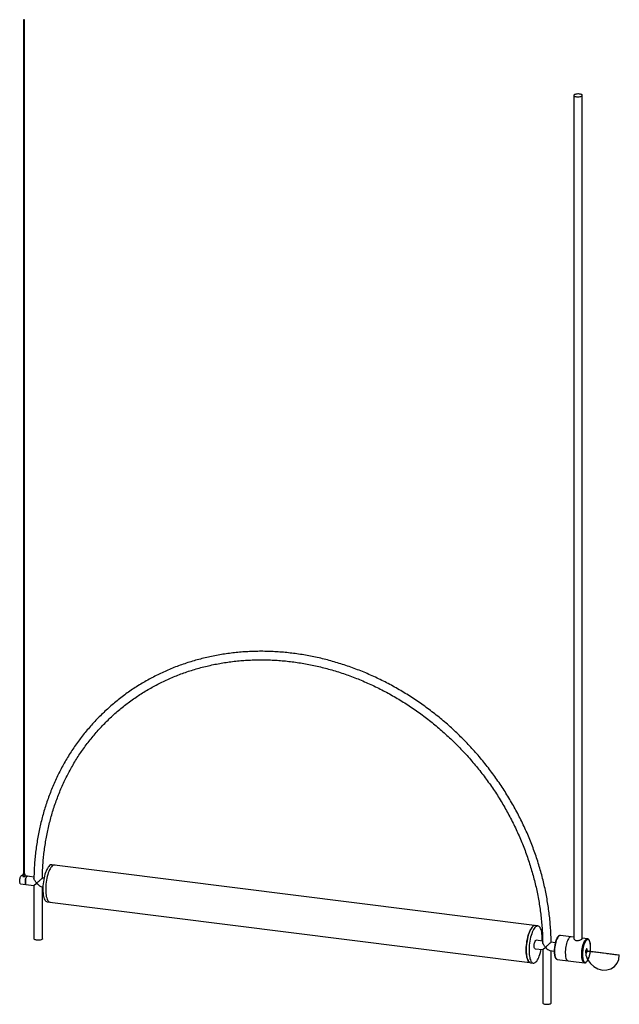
# Paper-space layout '_Dimétrica' of a CAD drawing. Header units: millimetres. Extents: x -451 to 541, y -150 to 1480.
import ezdxf

# ---------------------------------------------------------------- set-up
doc = ezdxf.new("R2010")
doc.units = ezdxf.units.MM
doc.linetypes.add('CENTERX2', pattern=[20.32, 12.7, -2.54, 2.54, -2.54])

psp = doc.layouts.new('_Dimétrica')

# ---------------------------------------------------------------- linework, layer by layer
at = {"color": 7, "linetype": 'Continuous', "lineweight": 25}
for p, q in [((-445.3, 1479.6), (-445.3, 65.4)), ((-443.3, 65.4), (-443.3, 1479.6)), ((465.4, 1354.7), (465.4, -40.8)), ((479.4, -40.8), (479.4, 1354.7)), ((-446.3, 65.4), (-446.3, 62.5)), ((-442.3, 62.5), (-442.3, 65.4)), ((-393.7, 80.8), (-398.4, 81.4)), ((400.5, -19.3), (-393.7, 80.7)), ((-449.9, 49.6), (-427.9, 46.9)), ((-446.3, 63.3), (-448.1, 63.5)), ((-427.9, 61), (-442.3, 62.8)), ((-427.9, 46.9), (-423.4, 50.9)), ((-411.3, 58.9), (-413.9, 59.2)), ((-427.9, 46.9), (-427.9, -41.2)), ((-415.7, 45.3), (-413.1, 45)), ((-413.9, -41.2), (-413.9, 45.1)), ((-406.1, 19.9), (-401.4, 19.3)), ((-401.4, 19.4), (392.8, -80.6)), ((406.1, -19.9), (401.4, -19.3)), ((413.8, -45.1), (403.1, -43.7)), ((434.7, -47.7), (427.8, -46.8)), ((465.4, -38.5), (443.1, -35.7)), ((488, -41.3), (479.4, -40.2)), ((487.9, -41.3), (488, -41.3)), ((401.4, -57.6), (413.9, -59.2)), ((413.9, -59.2), (418.5, -55.2)), ((413.9, -59.2), (413.9, -147.3)), ((426.2, -60.7), (432.9, -61.6)), ((427.9, -147.3), (427.9, -61)), ((393.7, -80.8), (398.4, -81.4)), ((438.1, -75.4), (483, -81)), ((438.1, -75.4), (438.2, -75.4)), ((483.1, -81), (483, -81))]:
    psp.add_line(p, q, dxfattribs=at)
at = {"color": 7, "linetype": 'CENTERX2'}
psp.add_line((484.5, -61), (540.7, -68.1), dxfattribs=at)
at = {"color": 7, "linetype": 'Continuous'}
psp.add_line((540.7, -68.1), (484.5, -61), dxfattribs=at)
at = {"color": 7, "linetype": 'Continuous', "lineweight": 25, "flags": 128}
for points in [[(-444.7, 1479.3), (-444.3, 1479.3), (-443.9, 1479.3), (-443.6, 1479.4), (-443.4, 1479.5), (-443.3, 1479.6), (-443.4, 1479.8), (-443.6, 1479.9), (-444, 1479.9), (-444.4, 1480), (-444.7, 1479.9), (-445.1, 1479.8), (-445.3, 1479.7), (-445.3, 1479.6), (-445.2, 1479.5), (-445, 1479.4), (-444.7, 1479.3)], [(469.9, 1352.5), (471.4, 1352.4), (473, 1352.4), (474.5, 1352.5), (476, 1352.7), (477.2, 1353), (478.2, 1353.4), (478.9, 1353.9), (479.3, 1354.4), (479.4, 1354.9), (479, 1355.4), (478.4, 1355.9), (477.5, 1356.3), (476.3, 1356.6), (474.9, 1356.9), (473.3, 1357), (471.8, 1357), (470.2, 1356.9), (468.8, 1356.7), (467.6, 1356.4), (466.6, 1356), (465.8, 1355.5), (465.4, 1355), (465.4, 1354.5), (465.7, 1354), (466.4, 1353.5), (467.3, 1353.1), (468.5, 1352.8), (469.9, 1352.5)], [(-445.3, 66), (-445.8, 65.9), (-446.2, 65.6), (-446.3, 65.4), (-446.1, 65.1), (-445.7, 64.9), (-445, 64.8)], [(-445.3, 65.4), (-445.3, 65.4), (-445.2, 65.3), (-445, 65.2), (-444.7, 65.1)], [(-445, 64.8), (-444.3, 64.7), (-443.5, 64.8), (-442.9, 65), (-442.5, 65.2), (-442.3, 65.4), (-442.5, 65.7), (-443, 65.9), (-443.3, 66)], [(-444.7, 65.1), (-444.3, 65.1), (-443.9, 65.1), (-443.6, 65.2), (-443.4, 65.3), (-443.3, 65.4)], [(-402.2, 79.9), (-403.4, 78.7), (-404.5, 77.2), (-405.7, 75.4), (-406.8, 73.3), (-407.8, 70.9), (-408.8, 68.4), (-409.7, 65.6), (-410.5, 62.6), (-411.2, 59.6), (-411.8, 56.4), (-412.3, 53.1), (-412.7, 49.9), (-413, 46.6), (-413.2, 43.4), (-413.2, 40.2), (-413.1, 37.2), (-412.9, 34.3), (-412.5, 31.7), (-412.1, 29.2), (-411.5, 27), (-410.8, 25), (-410.1, 23.4), (-409.2, 22), (-408.3, 21), (-407.3, 20.3), (-406.2, 19.9), (-406.1, 19.9)], [(-397.6, 79.3), (-398.7, 78.1), (-399.9, 76.6), (-401, 74.8), (-402.1, 72.7), (-403.1, 70.4), (-404.1, 67.8), (-405, 65), (-405.8, 62.1), (-406.5, 59), (-407.1, 55.8), (-407.6, 52.5), (-408, 49.3), (-408.3, 46), (-408.5, 42.8), (-408.5, 39.6), (-408.4, 36.6), (-408.2, 33.8), (-407.9, 31.1), (-407.4, 28.6), (-406.8, 26.4), (-406.2, 24.4), (-405.4, 22.8), (-404.5, 21.4), (-403.6, 20.4), (-402.6, 19.7), (-401.5, 19.3), (-400.5, 19.3)], [(-449.9, 49.6), (-450.1, 49.7), (-450.5, 50), (-450.9, 50.7), (-451.2, 51.7), (-451.4, 53), (-451.5, 54.4), (-451.4, 55.9), (-451.2, 57.5), (-450.9, 59), (-450.5, 60.4), (-450.1, 61.6), (-449.5, 62.5), (-449, 63.2), (-448.4, 63.5), (-448.1, 63.5)], [(-440.5, 48.4), (-440.7, 48.5), (-441.2, 48.9), (-441.6, 49.6), (-441.9, 50.6), (-442.1, 51.8), (-442.1, 53.2), (-442.1, 54.7), (-441.9, 56.3), (-441.6, 57.8), (-441.2, 59.2), (-440.7, 60.4), (-440.2, 61.3), (-439.6, 62), (-439.1, 62.3), (-438.8, 62.3)], [(-439.6, 62), (-440.2, 61.3), (-440.7, 60.4), (-441.2, 59.2), (-441.6, 57.8), (-441.9, 56.3), (-442.1, 54.7), (-442.1, 53.2), (-442.1, 51.8), (-441.9, 50.6), (-441.6, 49.6), (-441.2, 48.9), (-440.7, 48.5), (-440.5, 48.4)], [(-438.8, 62.3), (-439.1, 62.3), (-439.6, 62)], [(-423.4, 50.9), (-422.2, 49.6), (-421, 48.4), (-419.8, 47.4), (-418.6, 46.6), (-417.5, 45.9), (-416.5, 45.5), (-415.7, 45.3)], [(397.6, -20.9), (396.4, -22.1), (395.2, -23.6), (394.1, -25.4), (393, -27.5), (392, -29.8), (391, -32.4), (390.1, -35.2), (389.3, -38.1), (388.6, -41.2), (388, -44.4), (387.5, -47.6), (387.1, -50.9), (386.8, -54.2), (386.6, -57.4), (386.6, -60.5), (386.7, -63.5), (386.9, -66.4), (387.2, -69.1), (387.7, -71.6), (388.3, -73.8), (388.9, -75.7), (389.7, -77.4), (390.6, -78.8), (391.5, -79.8), (392.5, -80.5), (393.6, -80.8), (393.7, -80.8)], [(393.1, -80.6), (393, -80.6), (391.9, -80), (390.9, -79.1), (390, -77.9), (389.2, -76.3), (388.5, -74.4), (387.9, -72.2), (387.4, -69.8), (387, -67.2), (386.8, -64.3), (386.6, -61.3), (386.6, -58.1), (386.8, -54.9), (387, -51.6), (387.4, -48.3), (387.9, -45), (388.5, -41.7), (389.2, -38.6), (390, -35.6), (390.9, -32.7), (391.9, -30.1), (393, -27.7), (394.1, -25.6), (395.2, -23.7), (395.9, -22.7)], [(402.2, -21.4), (401.1, -22.6), (399.9, -24.2), (398.8, -26), (397.7, -28.1), (396.7, -30.4), (395.7, -33), (394.8, -35.8), (394, -38.7), (393.3, -41.8), (392.6, -45), (392.1, -48.2), (391.7, -51.5), (391.5, -54.8), (391.3, -58), (391.3, -61.1), (391.4, -64.1), (391.6, -67), (391.9, -69.7), (392.4, -72.1), (392.9, -74.4), (393.6, -76.3), (394.4, -78), (395.2, -79.3), (396.2, -80.4), (397.2, -81.1), (398.2, -81.4), (399.3, -81.4), (400.5, -81.1), (401.6, -80.4), (402.8, -79.3), (404, -78), (405.1, -76.3), (406.2, -74.4), (407.3, -72.2), (408.3, -69.7), (409.2, -67), (410.1, -64.1), (410.8, -61.1), (411.3, -58.9)], [(413.1, -45), (413.1, -45), (413.2, -41.8), (413.2, -38.7), (413, -35.8), (412.7, -33), (412.3, -30.4), (411.8, -28.1), (411.2, -26), (410.5, -24.2), (409.7, -22.6), (408.8, -21.5), (407.8, -20.6), (406.8, -20.1), (405.7, -19.9), (404.5, -20.1), (403.4, -20.6), (402.2, -21.4)], [(-423.4, -43.4), (-424.8, -43.2), (-426, -42.9), (-427, -42.4), (-427.6, -42), (-427.9, -41.5), (-427.9, -41.2)], [(-413.9, -41.2), (-414, -41.6), (-414.4, -42.1), (-415.1, -42.5), (-416.1, -42.9), (-417.4, -43.3), (-418.8, -43.5), (-420.3, -43.6), (-421.9, -43.6), (-423.4, -43.4)], [(401.4, -57.6), (401.2, -57.6), (400.7, -57.2), (400.3, -56.5), (400, -55.5), (399.8, -54.3), (399.8, -52.9), (399.8, -51.3), (400, -49.8), (400.3, -48.3), (400.7, -46.9), (401.2, -45.7), (401.7, -44.7), (402.2, -44.1)], [(402.2, -44.1), (402.8, -43.8), (403.1, -43.7)], [(458.4, -38.9), (457.4, -39.9), (456.5, -41.2), (455.6, -42.8), (454.7, -44.7), (454, -46.8), (453.3, -49.1), (452.7, -51.6), (452.2, -54.2), (451.8, -56.8), (451.5, -59.4), (451.3, -62.1), (451.3, -64.6), (451.4, -67), (451.6, -69.3), (451.9, -71.3), (452.4, -73.1), (453, -74.7), (453.6, -75.9), (454.4, -76.8), (455.2, -77.4), (455.9, -77.6)], [(458.4, -38.9), (457.4, -39.9), (456.5, -41.2), (455.6, -42.8), (454.7, -44.7), (454, -46.8), (453.3, -49.1), (452.7, -51.6), (452.2, -54.2), (451.8, -56.8), (451.5, -59.4), (451.3, -62.1), (451.3, -64.6), (451.4, -67), (451.6, -69.3), (451.9, -71.3), (452.4, -73.1), (453, -74.7), (453.6, -75.9), (454.4, -76.8), (455.2, -77.4), (455.9, -77.6)], [(483.9, -46.9), (483.7, -47.2), (482.9, -49.1), (482.2, -51.1), (481.5, -53.4), (480.9, -55.8), (480.5, -58.3), (480.1, -60.9), (479.8, -63.4), (479.7, -66), (479.7, -68.4), (479.8, -70.7), (480.1, -72.9), (480.5, -74.8), (480.5, -74.8)], [(418.5, -55.2), (419.7, -56.5), (421, -57.8), (422.3, -58.8), (423.5, -59.6), (424.7, -60.3), (425.7, -60.7), (426.2, -60.7)], [(487.7, -60.2), (487.6, -59.2), (487.4, -58.4), (487.1, -57.9), (486.7, -57.8), (486.3, -58), (485.9, -58.7), (485.6, -59.6), (485.3, -60.7), (485.2, -61.8), (485.2, -62.9), (485.3, -63.8), (485.6, -64.5), (485.9, -64.8), (486.3, -64.7), (486.7, -64.2), (487.1, -63.5), (487.4, -62.5), (487.6, -61.3), (487.7, -60.2)], [(485.2, -61.6), (485.3, -61.2), (485.3, -60.7)], [(413.9, -147.3), (414, -147.5), (414.3, -148), (414.9, -148.5), (415.9, -148.9), (417.1, -149.3), (418.5, -149.5)], [(418.5, -149.5), (420, -149.6), (421.5, -149.6), (423.1, -149.5), (424.5, -149.3), (425.8, -149), (426.8, -148.6), (427.5, -148.1), (427.9, -147.6), (427.9, -147.3)]]:
    psp.add_lwpolyline(points, dxfattribs=at)
at = {"color": 8, "linetype": 'Continuous', "lineweight": 25, "flags": 128}
for points in [[(440.6, -36.7), (439.6, -37.7), (438.7, -39), (437.8, -40.6), (437, -42.5), (436.2, -44.6), (435.5, -46.9), (434.9, -49.3), (434.4, -51.9), (434, -54.6), (433.7, -57.2), (433.5, -59.8), (433.5, -62.4), (433.6, -64.8), (433.8, -67.1), (434.2, -69.1), (434.6, -70.9), (435.2, -72.4), (435.8, -73.7), (436.6, -74.6), (437.4, -75.1), (438.1, -75.4)], [(483, -81), (482.3, -80.8), (481.5, -80.2), (480.7, -79.3), (480.1, -78.1), (479.5, -76.6), (479.1, -74.8), (478.7, -72.7), (478.5, -70.5), (478.4, -68), (478.4, -65.5), (478.6, -62.9), (478.9, -60.2), (479.3, -57.6), (479.8, -55), (480.4, -52.5), (481.1, -50.2), (481.9, -48.1), (482.7, -46.2), (483.6, -44.6), (484.5, -43.3), (485.5, -42.3)], [(480.5, -74.8), (480.9, -76.5), (481.5, -77.8), (482.2, -78.9), (482.9, -79.7), (483.7, -80.1), (484.6, -80.1), (485.5, -79.8), (486.4, -79.2), (487.3, -78.2), (488.2, -76.9), (489.1, -75.4), (489.9, -73.5), (490.7, -71.4), (491.3, -69.2), (491.9, -66.8), (492.4, -64.3), (492.7, -61.7), (493, -59.1), (493.1, -56.6), (493.1, -54.1), (493, -51.8), (492.7, -49.7), (492.4, -47.8), (491.9, -46.1), (491.3, -44.7), (490.7, -43.6), (489.9, -42.9), (489.1, -42.5), (488.2, -42.4), (487.3, -42.7), (486.4, -43.4), (486.4, -43.4)]]:
    psp.add_lwpolyline(points, dxfattribs=at)
at = {"color": 7, "linetype": 'Continuous', "flags": 128}
psp.add_lwpolyline([(484.5, -61), (485.5, -68.5), (488.3, -75.7), (492.8, -82.1), (498.6, -87.3), (505.3, -91), (512.6, -92.9), (519.9, -92.8), (526.6, -90.8), (532.5, -87.1), (536.9, -81.8), (539.7, -75.3), (540.7, -68.1)], dxfattribs=at)
at = {"color": 7, "linetype": 'Continuous', "lineweight": 25}
for centre, radius, start, end in [((-398.7, 76.5), 4.9, 86.379, 136.7074), ((-394.2, 76.3), 4.55, 72.8263, 138.1302), ((401.1, -24.2), 4.9, 86.379, 136.7074), ((487.1, -61.3), 54.2, 165.758, 181.7852), ((460.7, -41.1), 3.18, 86.5796, 136.5067)]:
    psp.add_arc(centre, radius, start, end, dxfattribs=at)
at = {"color": 8, "linetype": 'Continuous', "lineweight": 25}
for centre, radius, start, end in [((442.9, -38.8), 3.18, 86.5796, 136.5067), ((494.9, -52.1), 12.2, 134.225, 154.7059), ((487.8, -44.5), 3.22, 88.6481, 136.3252)]:
    psp.add_arc(centre, radius, start, end, dxfattribs=at)
at = {"color": 7, "linetype": 'Continuous', "lineweight": 25}
for points, knots in [([(427.9, -46.9), (427.9, -45.9), (427.8, -41), (427.5, -32.4), (426.8, -21), (425.8, -9.6), (424.6, 1.9), (423, 13.3), (421.1, 24.7), (419, 36.1), (416.5, 47.5), (413.8, 58.8), (410.8, 70.1), (407.5, 81.4), (403.9, 92.6), (400, 103.7), (395.9, 114.8), (391.5, 125.8), (386.8, 136.7), (381.8, 147.5), (376.6, 158.2), (371.2, 168.8), (365.4, 179.3), (359.4, 189.6), (353.2, 199.8), (346.7, 209.9), (340, 219.8), (333, 229.6), (325.9, 239.3), (318.4, 248.7), (310.8, 258), (303, 267.1), (294.9, 276), (286.7, 284.8), (278.2, 293.3), (269.5, 301.6), (260.7, 309.8), (251.7, 317.7), (242.5, 325.4), (233.1, 332.8), (223.6, 340.1), (213.9, 347.1), (204.1, 353.8), (194.2, 360.4), (184.1, 366.6), (173.8, 372.6), (163.5, 378.4), (153, 383.9), (142.4, 389.1), (131.8, 394.1), (121, 398.8), (110.2, 403.2), (99.3, 407.3), (88.3, 411.1), (77.2, 414.7), (66.1, 418), (55, 421), (43.8, 423.7), (32.6, 426.1), (21.4, 428.2), (10.1, 430), (-1.2, 431.5), (-12.4, 432.7), (-23.7, 433.6), (-34.9, 434.3), (-46.1, 434.6), (-57.3, 434.6), (-68.4, 434.3), (-79.5, 433.7), (-90.5, 432.8), (-101.5, 431.6), (-112.4, 430.2), (-123.2, 428.4), (-134, 426.3), (-144.6, 423.9), (-155.2, 421.2), (-165.6, 418.3), (-175.9, 415), (-186.1, 411.5), (-196.2, 407.7), (-206.1, 403.6), (-215.9, 399.2), (-225.6, 394.5), (-235, 389.6), (-244.4, 384.4), (-253.5, 378.9), (-262.5, 373.2), (-271.3, 367.2), (-279.9, 361), (-288.3, 354.5), (-296.5, 347.8), (-304.5, 340.8), (-312.3, 333.6), (-319.9, 326.2), (-327.3, 318.5), (-334.4, 310.6), (-341.3, 302.5), (-348, 294.2), (-354.4, 285.7), (-360.6, 277), (-366.6, 268.1), (-372.2, 259), (-377.7, 249.7), (-382.8, 240.3), (-387.7, 230.7), (-392.4, 220.9), (-396.7, 211), (-400.8, 200.9), (-404.6, 190.7), (-408.1, 180.4), (-411.4, 169.9), (-414.3, 159.4), (-417, 148.7), (-419.4, 137.9), (-421.5, 127), (-423.3, 116), (-424.8, 105), (-426, 93.8), (-427, 82.7), (-427.6, 71.4), (-427.9, 63.6), (-427.9, 59.5), (-427.9, 59.2)], [0, 0, 0, 0, 0.002312, 0.010763, 0.019215, 0.027668, 0.036121, 0.044574, 0.053028, 0.061482, 0.069937, 0.078392, 0.086847, 0.095303, 0.103759, 0.112215, 0.120672, 0.129128, 0.137585, 0.146042, 0.154499, 0.162957, 0.171414, 0.179872, 0.188329, 0.196787, 0.205245, 0.213703, 0.222161, 0.230619, 0.239077, 0.247535, 0.255993, 0.264452, 0.27291, 0.281368, 0.289826, 0.298284, 0.306743, 0.315201, 0.323659, 0.332117, 0.340575, 0.349033, 0.35749, 0.365948, 0.374405, 0.382863, 0.39132, 0.399777, 0.408234, 0.41669, 0.425146, 0.433602, 0.442058, 0.450513, 0.458968, 0.467423, 0.475877, 0.484331, 0.492784, 0.501237, 0.50969, 0.518141, 0.526593, 0.535043, 0.543493, 0.551942, 0.560391, 0.568839, 0.577286, 0.585733, 0.594178, 0.602623, 0.611067, 0.619511, 0.627953, 0.636395, 0.644837, 0.653277, 0.661717, 0.670156, 0.678594, 0.687032, 0.69547, 0.703906, 0.712343, 0.720779, 0.729214, 0.73765, 0.746085, 0.75452, 0.762955, 0.77139, 0.779825, 0.78826, 0.796696, 0.805131, 0.813567, 0.822004, 0.83044, 0.838878, 0.847315, 0.855754, 0.864193, 0.872632, 0.881072, 0.889513, 0.897955, 0.906397, 0.91484, 0.923284, 0.931729, 0.940174, 0.94862, 0.957067, 0.965515, 0.973963, 0.982412, 0.990861, 0.999311, 1, 1, 1, 1]), ([(-413.9, 59.2), (-413.8, 62.8), (-413.7, 70), (-413, 81), (-412.2, 92), (-411, 102.9), (-409.5, 113.7), (-407.7, 124.5), (-405.7, 135.2), (-403.3, 145.8), (-400.7, 156.2), (-397.8, 166.6), (-394.6, 176.8), (-391.1, 187), (-387.3, 197), (-383.3, 206.8), (-379, 216.5), (-374.4, 226), (-369.5, 235.4), (-364.4, 244.7), (-359.1, 253.7), (-353.4, 262.6), (-347.6, 271.2), (-341.4, 279.7), (-335.1, 288), (-328.5, 296.1), (-321.6, 304), (-314.5, 311.6), (-307.2, 319), (-299.7, 326.3), (-292, 333.2), (-284, 340), (-275.9, 346.4), (-267.6, 352.7), (-259, 358.7), (-250.3, 364.4), (-241.4, 369.9), (-232.4, 375.1), (-223.1, 380.1), (-213.7, 384.7), (-204.2, 389.1), (-194.5, 393.3), (-184.7, 397.1), (-174.7, 400.7), (-164.7, 403.9), (-154.5, 406.9), (-144.1, 409.6), (-133.7, 412), (-123.2, 414.1), (-112.6, 416), (-102, 417.5), (-91.2, 418.7), (-80.4, 419.6), (-69.5, 420.2), (-58.6, 420.6), (-47.7, 420.6), (-36.7, 420.3), (-25.7, 419.7), (-14.6, 418.9), (-3.6, 417.7), (7.5, 416.2), (18.5, 414.5), (29.5, 412.4), (40.6, 410.1), (51.5, 407.4), (62.5, 404.5), (73.4, 401.3), (84.2, 397.7), (95, 393.9), (105.7, 389.9), (116.4, 385.5), (126.9, 380.9), (137.4, 376), (147.8, 370.8), (158, 365.4), (168.2, 359.7), (178.2, 353.8), (188.1, 347.6), (197.9, 341.1), (207.6, 334.5), (217, 327.5), (226.4, 320.4), (235.5, 313), (244.5, 305.4), (253.4, 297.5), (262, 289.5), (270.5, 281.3), (278.7, 272.8), (286.8, 264.2), (294.7, 255.3), (302.3, 246.3), (309.8, 237.1), (317, 227.8), (324, 218.3), (330.7, 208.6), (337.3, 198.8), (343.6, 188.8), (349.6, 178.7), (355.4, 168.5), (360.9, 158.2), (366.2, 147.7), (371.2, 137.1), (376, 126.5), (380.5, 115.7), (384.7, 104.9), (388.6, 94), (392.3, 83), (395.7, 72), (398.8, 60.9), (401.6, 49.8), (404.2, 38.6), (406.4, 27.4), (408.4, 16.2), (410, 5), (411.4, -6.2), (412.5, -17.4), (413.3, -28.6), (413.7, -38.5), (413.8, -44.6), (413.9, -46.9)], [0, 0, 0, 0, 0.008335, 0.016908, 0.025482, 0.034057, 0.042632, 0.051207, 0.059784, 0.068361, 0.076939, 0.085518, 0.094098, 0.102679, 0.11126, 0.119842, 0.128425, 0.137009, 0.145594, 0.15418, 0.162766, 0.171353, 0.179941, 0.188529, 0.197118, 0.205707, 0.214297, 0.222888, 0.231479, 0.24007, 0.248661, 0.257252, 0.265843, 0.274434, 0.283026, 0.291616, 0.300207, 0.308797, 0.317387, 0.325976, 0.334565, 0.343153, 0.35174, 0.360327, 0.368913, 0.377498, 0.386082, 0.394666, 0.403248, 0.41183, 0.420412, 0.428992, 0.437571, 0.44615, 0.454728, 0.463305, 0.471881, 0.480457, 0.489032, 0.497607, 0.50618, 0.514753, 0.523326, 0.531898, 0.54047, 0.549041, 0.557611, 0.566182, 0.574751, 0.583321, 0.59189, 0.600459, 0.609027, 0.617595, 0.626163, 0.634731, 0.643299, 0.651866, 0.660434, 0.669001, 0.677568, 0.686134, 0.694701, 0.703268, 0.711834, 0.720401, 0.728967, 0.737534, 0.7461, 0.754666, 0.763232, 0.771799, 0.780365, 0.788931, 0.797497, 0.806064, 0.81463, 0.823196, 0.831763, 0.840329, 0.848896, 0.857462, 0.866029, 0.874596, 0.883163, 0.89173, 0.900298, 0.908865, 0.917433, 0.926001, 0.934569, 0.943138, 0.951707, 0.960276, 0.968846, 0.977416, 0.985987, 0.994558, 1, 1, 1, 1]), ([(-446.3, 62.5), (-446.3, 62.5), (-446.3, 62.3), (-446, 62), (-445.5, 61.8), (-444.9, 61.6), (-444.2, 61.7), (-443.5, 61.8), (-443, 62), (-442.5, 62.2), (-442.3, 62.4), (-442.3, 62.5), (-442.3, 62.5)], [0, 0, 0, 0, 0.094266, 0.201104, 0.310048, 0.416171, 0.518884, 0.62293, 0.730888, 0.839407, 0.944356, 1, 1, 1, 1]), ([(-423.4, 50.9), (-423.4, 50.9), (-423.9, 51.4), (-424.9, 52.6), (-426.3, 54.7), (-427.4, 56.8), (-427.9, 58.5), (-427.9, 59), (-427.8, 59.2)], [0, 0, 0, 0, 0.001557, 0.210036, 0.42462, 0.718706, 0.937826, 1, 1, 1, 1]), ([(-413.9, 59.2), (-413.9, 59.2), (-413.9, 59.2), (-414.5, 58.7), (-415.4, 57.9), (-416.8, 56.7), (-418.4, 55.3), (-420, 53.8), (-421.7, 52.4), (-422.8, 51.4), (-423.4, 50.9), (-423.4, 50.9)], [0, 0, 0, 0, 0.076343, 0.194247, 0.299277, 0.409171, 0.580445, 0.698265, 0.819411, 0.998948, 1, 1, 1, 1]), ([(418.5, -55.2), (418.5, -55.2), (418, -54.6), (417, -53.5), (415.5, -51.4), (414.4, -49.2), (413.9, -47.6), (413.9, -47), (413.9, -46.9)], [0, 0, 0, 0, 0.001557, 0.211761, 0.428121, 0.726038, 0.944959, 1, 1, 1, 1]), ([(427.8, -46.9), (427.8, -46.9), (427.8, -46.9), (427.3, -47.4), (426.4, -48.2), (425, -49.4), (423.4, -50.8), (421.8, -52.3), (420.2, -53.7), (419.1, -54.7), (418.5, -55.2), (418.5, -55.2)], [0, 0, 0, 0, 0.081085, 0.19987, 0.306301, 0.417541, 0.588304, 0.704787, 0.824562, 0.99895, 1, 1, 1, 1]), ([(439.9, -36.8), (439.7, -37), (439.2, -37.5), (438.4, -38.5), (437.5, -40), (436.7, -41.7), (435.9, -43.6), (435.2, -45.6), (434.8, -47), (434.6, -47.6)], [0, 0, 0, 0, 0.082156, 0.24021, 0.39855, 0.555574, 0.711299, 0.866077, 1, 1, 1, 1]), ([(443.1, -35.7), (442.9, -35.7), (442.4, -35.6), (441.5, -35.8), (440.6, -36.3), (440.1, -36.7), (439.9, -36.8)], [0, 0, 0, 0, 0.194064, 0.485522, 0.784845, 1, 1, 1, 1]), ([(465.4, -40.8), (465.4, -40.9), (465.3, -41.2), (465.8, -42), (466.9, -43.1), (468.8, -43.9), (471, -44.2), (473.3, -44), (475.5, -43.4), (477.4, -42.5), (478.8, -41.7), (479.4, -41.1), (479.3, -40.9), (479.3, -40.8)], [0, 0, 0, 0, 0.014078, 0.116547, 0.224301, 0.333828, 0.437948, 0.538039, 0.641582, 0.750676, 0.859091, 0.961931, 1, 1, 1, 1]), ([(492.7, -62.2), (492.8, -62), (492.9, -61.1), (493, -59.3), (493.2, -56.9), (493.2, -54.5), (493.1, -52.2), (492.9, -50.1), (492.6, -48.1), (492.2, -46.3), (491.6, -44.8), (490.9, -43.5), (490.2, -42.4), (489.3, -41.8), (488.5, -41.4), (488, -41.4), (487.8, -41.3)], [0, 0, 0, 0, 0.011561, 0.0916752, 0.1718144, 0.2520263, 0.3323737, 0.412937, 0.4938263, 0.5751976, 0.6572666, 0.740271, 0.8241535, 0.895244, 0.9618583, 1, 1, 1, 1]), ([(432.9, -63.4), (432.9, -63.8), (433, -65), (433.2, -66.8), (433.5, -68.8), (434, -70.5), (434.5, -72.1), (435.2, -73.3), (436, -74.3), (436.9, -75), (437.6, -75.3), (438.1, -75.3), (438.2, -75.3)], [0, 0, 0, 0, 0.064764, 0.179535, 0.294791, 0.410764, 0.52777, 0.646138, 0.76557, 0.865771, 0.960164, 1, 1, 1, 1]), ([(483.1, -81), (483.3, -81), (483.8, -81.1), (484.7, -80.8), (485.6, -80.3), (486.6, -79.5), (487.5, -78.3), (488.4, -76.9), (489.3, -75.2), (490.1, -73.3), (490.8, -71.3), (491.4, -69), (492, -66.7), (492.4, -64.4), (492.6, -62.9), (492.7, -62.2)], [0, 0, 0, 0, 0.040368, 0.111023, 0.18418, 0.263162, 0.346835, 0.431724, 0.515946, 0.599453, 0.682432, 0.765053, 0.847441, 0.929685, 1, 1, 1, 1])]:
    psp.add_open_spline(points, degree=3, knots=knots, dxfattribs=at)

doc.saveas('drawing.dxf')
